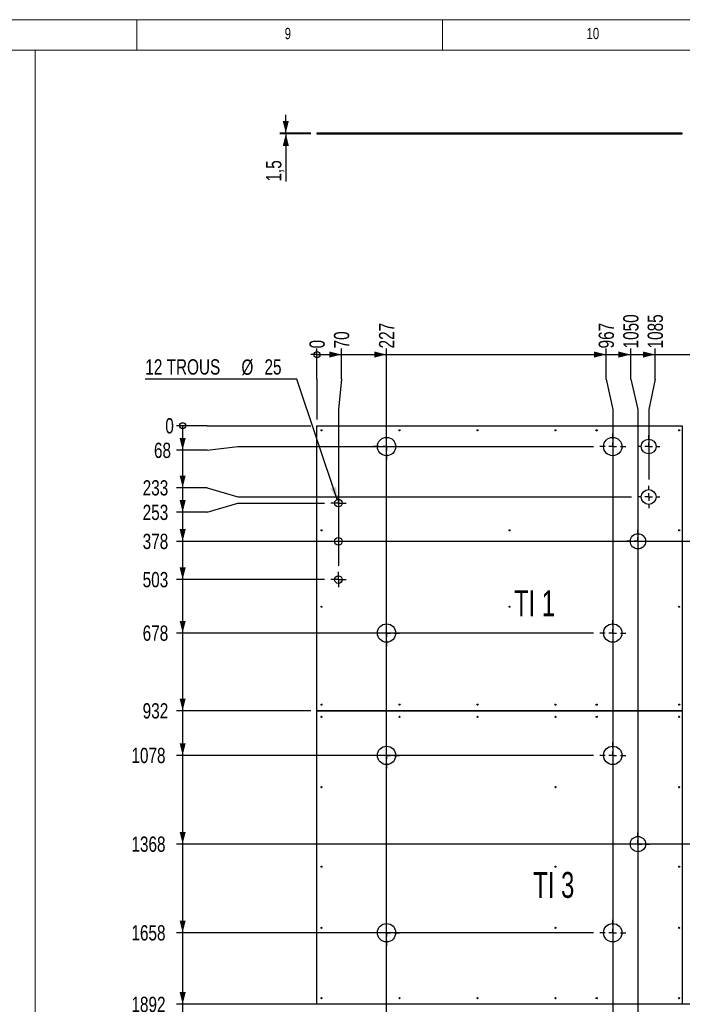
# Model space of a CAD drawing. Header units: millimetres. Extents: x 5 to 589, y 5 to 415.
# Tile 11 of 12: x 378 to 486, y 254 to 415. Entities that reach past the tile are written whole.
import ezdxf

# ---------------------------------------------------------------- set-up
doc = ezdxf.new("R2010")
doc.units = ezdxf.units.MM
doc.linetypes.add('CENTERX2', pattern=[20.32, 12.7, -2.54, 2.54, -2.54])
for name, color, linetype in [('COTES', 1, 'Continuous'), ('gravures', 9, 'Continuous'), ('NOTES', 6, 'Continuous'), ('TRAIT-MIXTES', 3, 'CENTERX2')]:
    doc.layers.add(name, color=color, linetype=linetype)
doc.layers.add('TRAIT-FORT', color=4, linetype='Continuous', lineweight=25)
doc.styles.add('SLDTEXTSTYLE0', font='TXT', dxfattribs={"width": 0.75})
doc.styles.add('SLDTEXTSTYLE1', font='TXT', dxfattribs={"width": 0.6875})
doc.dimstyles.new('SLDDIMSTYLE0', dxfattribs={"dimtxt": 2.5, "dimasz": 0.333333, "dimexe": 0, "dimexo": 0.0625, "dimtad": 0, "dimtih": 1, "dimtoh": 1, "dimdec": 0, "dimlfac": 20, "dimrnd": 1e-09, "dimdsep": 46, "dimtxsty": 'SLDTEXTSTYLE0', "dimblk1": 'ORIGIN', "dimblk2": 'ORIGIN', "dimsah": 1, "dimcen": 0.09, "dimadec": 0, "dimazin": 2, "dimtfac": 1, "dimtdec": 0, "dimtofl": 0, "dimtmove": 0, "dimatfit": 3, "dimldrblk": 'ORIGIN', "dimfxl": 1, "dimfrac": 2, "dimtolj": 1, "dimtzin": 12, "dimarcsym": 0})
doc.dimstyles.new('SLDDIMSTYLE1', dxfattribs={"dimtxt": 2.5, "dimasz": 2, "dimexe": 0, "dimexo": 0.0625, "dimtad": 0, "dimtih": 1, "dimtoh": 1, "dimdec": 0, "dimlfac": 20, "dimrnd": 1e-09, "dimzin": 12, "dimdsep": 46, "dimtxsty": 'SLDTEXTSTYLE0', "dimsah": 1, "dimcen": 0.09, "dimadec": 0, "dimazin": 3, "dimtfac": 1, "dimtdec": 0, "dimtofl": 0, "dimtmove": 0, "dimatfit": 3, "dimfxl": 1, "dimfrac": 2, "dimtolj": 1, "dimtzin": 12, "dimarcsym": 0})
doc.dimstyles.new('SLDDIMSTYLE2', dxfattribs={"dimtxt": 2.5, "dimasz": 2, "dimexe": 0, "dimexo": 0.0625, "dimtad": 0, "dimtih": 1, "dimtoh": 1, "dimdec": 0, "dimlfac": 20, "dimrnd": 1e-09, "dimzin": 12, "dimdsep": 46, "dimtxsty": 'SLDTEXTSTYLE0', "dimsah": 1, "dimcen": 0, "dimadec": 0, "dimazin": 3, "dimtfac": 1, "dimtdec": 0, "dimtofl": 0, "dimtmove": 0, "dimatfit": 3, "dimfxl": 1, "dimfrac": 2, "dimtolj": 1, "dimtzin": 12, "dimarcsym": 0})
doc.dimstyles.new('SLDDIMSTYLE3', dxfattribs={"dimtxt": 2.5, "dimasz": 2, "dimexe": 0, "dimexo": 0.0625, "dimtad": 1, "dimdec": 1, "dimlfac": 20, "dimrnd": 1e-09, "dimzin": 12, "dimdsep": 46, "dimtxsty": 'SLDTEXTSTYLE0', "dimsah": 1, "dimcen": 0.09, "dimadec": 0, "dimazin": 3, "dimtfac": 1, "dimtdec": 1, "dimtmove": 0, "dimatfit": 0, "dimfxl": 1, "dimfrac": 2, "dimtolj": 1, "dimtzin": 12, "dimarcsym": 0})

# ---------------------------------------------------------------- blocks, each defined once
blk = doc.blocks.new('_Origin')
at = {"color": 0, "linetype": 'ByBlock', "lineweight": -2}
blk.add_line((0, 0), (-1, 0), dxfattribs=at)
blk.add_circle((0, 0), 0.5, dxfattribs=at)
blk = doc.blocks.new('_D')
at = {"layer": 'COTES', "color": 1, "transparency": 16777216}
for p, q in [((426.45, 356.25), (426.45, 361.25)), ((426.45, 356.25), (426.45, 351.25)), ((426.45, 351.25), (426.45, 349.61))]:
    blk.add_line(p, q, dxfattribs=at)
blk.add_blockref('_Origin', (426.45, 360.25), dxfattribs=at)
at = {"layer": 'COTES', "color": 1, "transparency": 16777216, "insert": (425.21, 361.25), "char_height": 2.5, "attachment_point": 1, "rotation": 90, "style": 'SLDTEXTSTYLE0'}
blk.add_mtext('0', dxfattribs=at)
blk = doc.blocks.new('_D_1')
at = {"layer": 'COTES', "color": 1, "transparency": 16777216}
for p, q in [((430.46, 356.25), (430.46, 361.25)), ((426.45, 360.25), (430.46, 360.25)), ((430.46, 356.25), (429.95, 351.25)), ((429.95, 351.25), (429.95, 325.71))]:
    blk.add_line(p, q, dxfattribs=at)
blk.add_solid([(430.46, 360.25), (428.46, 360.75), (428.46, 359.75)], dxfattribs=at)
at = {"layer": 'COTES', "color": 1, "transparency": 16777216, "insert": (429.22, 361.25), "char_height": 2.5, "attachment_point": 1, "rotation": 90, "style": 'SLDTEXTSTYLE0'}
blk.add_mtext('70', dxfattribs=at)
blk = doc.blocks.new('_D_2')
at = {"layer": 'COTES', "color": 1, "transparency": 16777216}
for p, q in [((437.83, 219.84), (437.83, 361.25)), ((430.46, 360.25), (437.83, 360.25))]:
    blk.add_line(p, q, dxfattribs=at)
blk.add_solid([(437.83, 360.25), (435.83, 360.75), (435.83, 359.75)], dxfattribs=at)
at = {"layer": 'COTES', "color": 1, "transparency": 16777216, "insert": (436.59, 361.25), "char_height": 2.5, "attachment_point": 1, "rotation": 90, "style": 'SLDTEXTSTYLE0'}
blk.add_mtext('227', dxfattribs=at)
blk = doc.blocks.new('_D_3')
at = {"layer": 'COTES', "color": 1, "transparency": 16777216}
for p, q in [((473.76, 356.25), (473.76, 361.25)), ((437.83, 360.25), (473.76, 360.25)), ((473.76, 356.25), (474.83, 351.25)), ((474.83, 351.25), (474.83, 219.84))]:
    blk.add_line(p, q, dxfattribs=at)
blk.add_solid([(473.76, 360.25), (471.76, 360.75), (471.76, 359.75)], dxfattribs=at)
at = {"layer": 'COTES', "color": 1, "transparency": 16777216, "insert": (472.52, 361.25), "char_height": 2.5, "attachment_point": 1, "rotation": 90, "style": 'SLDTEXTSTYLE0'}
blk.add_mtext('967', dxfattribs=at)
blk = doc.blocks.new('_D_4')
at = {"layer": 'COTES', "color": 1, "transparency": 16777216}
for p, q in [((477.76, 356.25), (477.76, 361.25)), ((473.76, 360.25), (477.76, 360.25)), ((477.76, 356.25), (478.95, 351.25)), ((478.95, 351.25), (478.95, 226.59))]:
    blk.add_line(p, q, dxfattribs=at)
blk.add_solid([(477.76, 360.25), (475.76, 360.75), (475.76, 359.75)], dxfattribs=at)
at = {"layer": 'COTES', "color": 1, "transparency": 16777216, "insert": (476.53, 361.25), "char_height": 2.5, "attachment_point": 1, "rotation": 90, "style": 'SLDTEXTSTYLE0'}
blk.add_mtext('1050', dxfattribs=at)
blk = doc.blocks.new('_D_5')
at = {"layer": 'COTES', "color": 1, "transparency": 16777216}
for p, q in [((481.77, 356.25), (481.77, 361.25)), ((477.76, 360.25), (481.77, 360.25)), ((481.77, 356.25), (480.7, 351.25)), ((480.7, 351.25), (480.7, 339.8))]:
    blk.add_line(p, q, dxfattribs=at)
blk.add_solid([(481.77, 360.25), (479.77, 360.75), (479.77, 359.75)], dxfattribs=at)
at = {"layer": 'COTES', "color": 1, "transparency": 16777216, "insert": (480.53, 361.25), "char_height": 2.5, "attachment_point": 1, "rotation": 90, "style": 'SLDTEXTSTYLE0'}
blk.add_mtext('1085', dxfattribs=at)
blk = doc.blocks.new('_D_6')
at = {"layer": 'COTES', "color": 1, "transparency": 16777216}
for p, q in [((509.32, 356.25), (509.32, 361.25)), ((481.77, 360.25), (509.32, 360.25)), ((509.32, 356.25), (507.95, 351.25)), ((507.95, 351.25), (507.95, 283.09))]:
    blk.add_line(p, q, dxfattribs=at)
blk.add_solid([(509.32, 360.25), (507.32, 360.75), (507.32, 359.75)], dxfattribs=at)
at = {"layer": 'COTES', "color": 1, "transparency": 16777216, "insert": (508.08, 361.25), "char_height": 2.5, "attachment_point": 1, "rotation": 90, "style": 'SLDTEXTSTYLE0'}
blk.add_mtext('1630', dxfattribs=at)
blk = doc.blocks.new('_D_7')
at = {"layer": 'COTES', "color": 1, "transparency": 16777216}
for p, q in [((513.33, 356.25), (513.33, 361.25)), ((509.32, 360.25), (513.33, 360.25)), ((513.33, 356.25), (512.45, 351.25)), ((512.45, 351.25), (512.45, 309.55))]:
    blk.add_line(p, q, dxfattribs=at)
blk.add_solid([(513.33, 360.25), (511.33, 360.75), (511.33, 359.75)], dxfattribs=at)
at = {"layer": 'COTES', "color": 1, "transparency": 16777216, "insert": (512.09, 361.25), "char_height": 2.5, "attachment_point": 1, "rotation": 90, "style": 'SLDTEXTSTYLE0'}
blk.add_mtext('1720', dxfattribs=at)
blk = doc.blocks.new('_D_8')
at = {"layer": 'COTES', "color": 1, "transparency": 16777216}
for p, q in [((517.34, 356.25), (517.34, 361.25)), ((513.33, 360.25), (517.34, 360.25)), ((517.34, 356.25), (514.7, 351.25)), ((514.7, 351.25), (514.7, 302.69))]:
    blk.add_line(p, q, dxfattribs=at)
blk.add_solid([(517.34, 360.25), (515.34, 360.75), (515.34, 359.75)], dxfattribs=at)
at = {"layer": 'COTES', "color": 1, "transparency": 16777216, "insert": (516.1, 361.25), "char_height": 2.5, "attachment_point": 1, "rotation": 90, "style": 'SLDTEXTSTYLE0'}
blk.add_mtext('1765', dxfattribs=at)
blk = doc.blocks.new('_D_9')
at = {"layer": 'COTES', "color": 1, "transparency": 16777216}
for p, q in [((528.07, 356.25), (528.07, 361.25)), ((517.34, 360.25), (528.07, 360.25)), ((528.07, 356.25), (529.2, 351.25)), ((529.2, 351.25), (529.2, 302.69))]:
    blk.add_line(p, q, dxfattribs=at)
blk.add_solid([(528.07, 360.25), (526.07, 360.75), (526.07, 359.75)], dxfattribs=at)
at = {"layer": 'COTES', "color": 1, "transparency": 16777216, "insert": (526.83, 361.25), "char_height": 2.5, "attachment_point": 1, "rotation": 90, "style": 'SLDTEXTSTYLE0'}
blk.add_mtext('2055', dxfattribs=at)
blk = doc.blocks.new('_D_10')
at = {"layer": 'COTES', "color": 1, "transparency": 16777216}
for p, q in [((532.08, 356.25), (532.08, 361.25)), ((528.07, 360.25), (532.08, 360.25)), ((532.08, 356.25), (530.95, 351.25)), ((530.95, 351.25), (530.95, 309.55))]:
    blk.add_line(p, q, dxfattribs=at)
blk.add_solid([(532.08, 360.25), (530.08, 360.75), (530.08, 359.75)], dxfattribs=at)
at = {"layer": 'COTES', "color": 1, "transparency": 16777216, "insert": (530.84, 361.25), "char_height": 2.5, "attachment_point": 1, "rotation": 90, "style": 'SLDTEXTSTYLE0'}
blk.add_mtext('2090', dxfattribs=at)
blk = doc.blocks.new('_D_11')
at = {"layer": 'COTES', "color": 1, "transparency": 16777216}
for p, q in [((539.45, 226.46), (539.45, 361.25)), ((532.08, 360.25), (539.45, 360.25))]:
    blk.add_line(p, q, dxfattribs=at)
blk.add_solid([(539.45, 360.25), (537.45, 360.75), (537.45, 359.75)], dxfattribs=at)
at = {"layer": 'COTES', "color": 1, "transparency": 16777216, "insert": (538.21, 361.25), "char_height": 2.5, "attachment_point": 1, "rotation": 90, "style": 'SLDTEXTSTYLE0'}
blk.add_mtext('2260', dxfattribs=at)
blk = doc.blocks.new('_D_12')
at = {"layer": 'COTES', "color": 1, "transparency": 16777216}
for p, q in [((553.1, 349.61), (553.1, 361.25)), ((539.45, 360.25), (553.1, 360.25))]:
    blk.add_line(p, q, dxfattribs=at)
blk.add_solid([(553.1, 360.25), (551.1, 360.75), (551.1, 359.75)], dxfattribs=at)
at = {"layer": 'COTES', "color": 1, "transparency": 16777216, "insert": (551.86, 361.25), "char_height": 2.5, "attachment_point": 1, "rotation": 90, "style": 'SLDTEXTSTYLE0'}
blk.add_mtext('2533', dxfattribs=at)
blk = doc.blocks.new('_D_13')
at = {"layer": 'COTES', "color": 1, "transparency": 16777216}
for p, q in [((563.35, 225.11), (563.35, 361.25)), ((553.1, 360.25), (563.35, 360.25))]:
    blk.add_line(p, q, dxfattribs=at)
blk.add_solid([(563.35, 360.25), (561.35, 360.75), (561.35, 359.75)], dxfattribs=at)
at = {"layer": 'COTES', "color": 1, "transparency": 16777216, "insert": (562.11, 361.25), "char_height": 2.5, "attachment_point": 1, "rotation": 90, "style": 'SLDTEXTSTYLE0'}
blk.add_mtext('2738', dxfattribs=at)
blk = doc.blocks.new('_D_20')
at = {"layer": 'COTES', "color": 1, "transparency": 16777216}
for p, q in [((514.7, 253.09), (514.7, 141.08)), ((507.95, 142.08), (514.7, 142.08))]:
    blk.add_line(p, q, dxfattribs=at)
blk.add_solid([(514.7, 142.08), (512.7, 142.58), (512.7, 141.58)], dxfattribs=at)
at = {"layer": 'COTES', "color": 1, "transparency": 16777216, "insert": (513.46, 133.69), "char_height": 2.5, "attachment_point": 1, "rotation": 90, "style": 'SLDTEXTSTYLE0'}
blk.add_mtext('1765', dxfattribs=at)
blk = doc.blocks.new('_D_21')
at = {"layer": 'COTES', "color": 1, "transparency": 16777216}
for p, q in [((529.2, 151.08), (529.2, 253.09)), ((528, 146.08), (529.2, 151.08)), ((528, 146.08), (528, 141.08)), ((514.7, 142.08), (528, 142.08))]:
    blk.add_line(p, q, dxfattribs=at)
blk.add_solid([(528, 142.08), (526, 142.58), (526, 141.58)], dxfattribs=at)
at = {"layer": 'COTES', "color": 1, "transparency": 16777216, "insert": (526.76, 133.69), "char_height": 2.5, "attachment_point": 1, "rotation": 90, "style": 'SLDTEXTSTYLE0'}
blk.add_mtext('2055', dxfattribs=at)
blk = doc.blocks.new('_D_24')
at = {"layer": 'COTES', "color": 1, "transparency": 16777216}
for p, q in [((408.48, 348.61), (403.48, 348.61)), ((408.48, 348.61), (413.48, 348.61)), ((413.48, 348.61), (425.45, 348.61))]:
    blk.add_line(p, q, dxfattribs=at)
blk.add_blockref('_Origin', (404.48, 348.61), dxfattribs=at)
at = {"layer": 'COTES', "color": 1, "transparency": 16777216, "insert": (401.64, 349.85), "char_height": 2.5, "attachment_point": 1, "style": 'SLDTEXTSTYLE0'}
blk.add_mtext('0', dxfattribs=at)
blk = doc.blocks.new('_D_25')
at = {"layer": 'COTES', "color": 1, "transparency": 16777216}
for p, q in [((404.48, 348.61), (404.48, 344.61)), ((408.48, 344.61), (403.48, 344.61)), ((408.48, 344.61), (413.48, 345.21)), ((413.48, 345.21), (471.7, 345.21))]:
    blk.add_line(p, q, dxfattribs=at)
blk.add_solid([(404.48, 344.61), (404.98, 346.61), (403.98, 346.61)], dxfattribs=at)
at = {"layer": 'COTES', "color": 1, "transparency": 16777216, "insert": (399.79, 345.84), "char_height": 2.5, "attachment_point": 1, "style": 'SLDTEXTSTYLE0'}
blk.add_mtext('68', dxfattribs=at)
blk = doc.blocks.new('_D_26')
at = {"layer": 'COTES', "color": 1, "transparency": 16777216}
for p, q in [((404.48, 344.61), (404.48, 338.47)), ((408.48, 338.47), (403.48, 338.47)), ((408.48, 338.47), (413.48, 336.96)), ((413.48, 336.96), (477.87, 336.96))]:
    blk.add_line(p, q, dxfattribs=at)
blk.add_solid([(404.48, 338.47), (404.98, 340.47), (403.98, 340.47)], dxfattribs=at)
at = {"layer": 'COTES', "color": 1, "transparency": 16777216, "insert": (397.94, 339.71), "char_height": 2.5, "attachment_point": 1, "style": 'SLDTEXTSTYLE0'}
blk.add_mtext('233', dxfattribs=at)
blk = doc.blocks.new('_D_27')
at = {"layer": 'COTES', "color": 1, "transparency": 16777216}
for p, q in [((404.48, 338.47), (404.48, 334.46)), ((408.48, 334.46), (413.48, 335.96)), ((413.48, 335.96), (427.7, 335.96)), ((408.48, 334.46), (403.48, 334.46))]:
    blk.add_line(p, q, dxfattribs=at)
blk.add_solid([(404.48, 334.46), (404.98, 336.46), (403.98, 336.46)], dxfattribs=at)
at = {"layer": 'COTES', "color": 1, "transparency": 16777216, "insert": (397.94, 335.7), "char_height": 2.5, "attachment_point": 1, "style": 'SLDTEXTSTYLE0'}
blk.add_mtext('253', dxfattribs=at)
blk = doc.blocks.new('_D_28')
at = {"layer": 'COTES', "color": 1, "transparency": 16777216}
for p, q in [((404.48, 334.46), (404.48, 329.71)), ((505.08, 329.71), (403.48, 329.71))]:
    blk.add_line(p, q, dxfattribs=at)
blk.add_solid([(404.48, 329.71), (404.98, 331.71), (403.98, 331.71)], dxfattribs=at)
at = {"layer": 'COTES', "color": 1, "transparency": 16777216, "insert": (397.94, 330.95), "char_height": 2.5, "attachment_point": 1, "style": 'SLDTEXTSTYLE0'}
blk.add_mtext('378', dxfattribs=at)
blk = doc.blocks.new('_D_29')
at = {"layer": 'COTES', "color": 1, "transparency": 16777216}
for p, q in [((404.48, 329.71), (404.48, 323.46)), ((427.7, 323.46), (403.48, 323.46))]:
    blk.add_line(p, q, dxfattribs=at)
blk.add_solid([(404.48, 323.46), (404.98, 325.46), (403.98, 325.46)], dxfattribs=at)
at = {"layer": 'COTES', "color": 1, "transparency": 16777216, "insert": (397.94, 324.7), "char_height": 2.5, "attachment_point": 1, "style": 'SLDTEXTSTYLE0'}
blk.add_mtext('503', dxfattribs=at)
blk = doc.blocks.new('_D_30')
at = {"layer": 'COTES', "color": 1, "transparency": 16777216}
for p, q in [((404.48, 323.46), (404.48, 314.71)), ((471.7, 314.71), (403.48, 314.71))]:
    blk.add_line(p, q, dxfattribs=at)
blk.add_solid([(404.48, 314.71), (404.98, 316.71), (403.98, 316.71)], dxfattribs=at)
at = {"layer": 'COTES', "color": 1, "transparency": 16777216, "insert": (397.94, 315.95), "char_height": 2.5, "attachment_point": 1, "style": 'SLDTEXTSTYLE0'}
blk.add_mtext('678', dxfattribs=at)
blk = doc.blocks.new('_D_31')
at = {"layer": 'COTES', "color": 1, "transparency": 16777216}
for p, q in [((404.48, 314.71), (404.48, 302.01)), ((425.45, 302.01), (403.48, 302.01))]:
    blk.add_line(p, q, dxfattribs=at)
blk.add_solid([(404.48, 302.01), (404.98, 304.01), (403.98, 304.01)], dxfattribs=at)
at = {"layer": 'COTES', "color": 1, "transparency": 16777216, "insert": (397.94, 303.25), "char_height": 2.5, "attachment_point": 1, "style": 'SLDTEXTSTYLE0'}
blk.add_mtext('932', dxfattribs=at)
blk = doc.blocks.new('_D_32')
at = {"layer": 'COTES', "color": 1, "transparency": 16777216}
for p, q in [((404.48, 302.01), (404.48, 294.71)), ((471.7, 294.71), (403.48, 294.71))]:
    blk.add_line(p, q, dxfattribs=at)
blk.add_solid([(404.48, 294.71), (404.98, 296.71), (403.98, 296.71)], dxfattribs=at)
at = {"layer": 'COTES', "color": 1, "transparency": 16777216, "insert": (396.1, 295.95), "char_height": 2.5, "attachment_point": 1, "style": 'SLDTEXTSTYLE0'}
blk.add_mtext('1078', dxfattribs=at)
blk = doc.blocks.new('_D_33')
at = {"layer": 'COTES', "color": 1, "transparency": 16777216}
for p, q in [((404.48, 294.71), (404.48, 280.21)), ((505.08, 280.21), (403.48, 280.21))]:
    blk.add_line(p, q, dxfattribs=at)
blk.add_solid([(404.48, 280.21), (404.98, 282.21), (403.98, 282.21)], dxfattribs=at)
at = {"layer": 'COTES', "color": 1, "transparency": 16777216, "insert": (396.1, 281.45), "char_height": 2.5, "attachment_point": 1, "style": 'SLDTEXTSTYLE0'}
blk.add_mtext('1368', dxfattribs=at)
blk = doc.blocks.new('_D_34')
at = {"layer": 'COTES', "color": 1, "transparency": 16777216}
for p, q in [((404.48, 280.21), (404.48, 265.71)), ((471.7, 265.71), (403.48, 265.71))]:
    blk.add_line(p, q, dxfattribs=at)
blk.add_solid([(404.48, 265.71), (404.98, 267.71), (403.98, 267.71)], dxfattribs=at)
at = {"layer": 'COTES', "color": 1, "transparency": 16777216, "insert": (396.1, 266.95), "char_height": 2.5, "attachment_point": 1, "style": 'SLDTEXTSTYLE0'}
blk.add_mtext('1658', dxfattribs=at)
blk = doc.blocks.new('_D_35')
at = {"layer": 'COTES', "color": 1, "transparency": 16777216}
for p, q in [((404.48, 265.71), (404.48, 254.01)), ((552.1, 254.01), (403.48, 254.01))]:
    blk.add_line(p, q, dxfattribs=at)
blk.add_solid([(404.48, 254.01), (404.98, 256.01), (403.98, 256.01)], dxfattribs=at)
at = {"layer": 'COTES', "color": 1, "transparency": 16777216, "insert": (396.1, 255.25), "char_height": 2.5, "attachment_point": 1, "style": 'SLDTEXTSTYLE0'}
blk.add_mtext('1892', dxfattribs=at)
blk = doc.blocks.new('_D_36')
at = {"layer": 'COTES', "color": 1, "transparency": 16777216}
for p, q in [((404.48, 254.01), (404.48, 245.71)), ((471.7, 245.71), (403.48, 245.71))]:
    blk.add_line(p, q, dxfattribs=at)
blk.add_solid([(404.48, 245.71), (404.98, 247.71), (403.98, 247.71)], dxfattribs=at)
at = {"layer": 'COTES', "color": 1, "transparency": 16777216, "insert": (396.1, 246.95), "char_height": 2.5, "attachment_point": 1, "style": 'SLDTEXTSTYLE0'}
blk.add_mtext('2058', dxfattribs=at)
blk = doc.blocks.new('_D_37')
at = {"layer": 'COTES', "color": 1, "transparency": 16777216}
for p, q in [((404.48, 245.71), (404.48, 237.71)), ((427.7, 237.71), (403.48, 237.71))]:
    blk.add_line(p, q, dxfattribs=at)
blk.add_solid([(404.48, 237.71), (404.98, 239.71), (403.98, 239.71)], dxfattribs=at)
at = {"layer": 'COTES', "color": 1, "transparency": 16777216, "insert": (396.1, 238.95), "char_height": 2.5, "attachment_point": 1, "style": 'SLDTEXTSTYLE0'}
blk.add_mtext('2218', dxfattribs=at)
blk = doc.blocks.new('_D_38')
at = {"layer": 'COTES', "color": 1, "transparency": 16777216}
for p, q in [((404.48, 237.71), (404.48, 231.46)), ((427.7, 231.46), (403.48, 231.46))]:
    blk.add_line(p, q, dxfattribs=at)
blk.add_solid([(404.48, 231.46), (404.98, 233.46), (403.98, 233.46)], dxfattribs=at)
at = {"layer": 'COTES', "color": 1, "transparency": 16777216, "insert": (396.1, 232.7), "char_height": 2.5, "attachment_point": 1, "style": 'SLDTEXTSTYLE0'}
blk.add_mtext('2343', dxfattribs=at)
blk = doc.blocks.new('_D_39')
at = {"layer": 'COTES', "color": 1, "transparency": 16777216}
for p, q in [((404.48, 231.46), (404.48, 226.72)), ((408.48, 226.72), (403.48, 226.72)), ((408.48, 226.72), (413.48, 225.21)), ((413.48, 225.21), (427.7, 225.21))]:
    blk.add_line(p, q, dxfattribs=at)
blk.add_solid([(404.48, 226.72), (404.98, 228.72), (403.98, 228.72)], dxfattribs=at)
at = {"layer": 'COTES', "color": 1, "transparency": 16777216, "insert": (396.1, 227.96), "char_height": 2.5, "attachment_point": 1, "style": 'SLDTEXTSTYLE0'}
blk.add_mtext('2468', dxfattribs=at)
blk = doc.blocks.new('_D_40')
at = {"layer": 'COTES', "color": 1, "transparency": 16777216}
for p, q in [((404.48, 226.72), (404.48, 222.71)), ((408.48, 222.71), (413.48, 224.21)), ((413.48, 224.21), (476.58, 224.21)), ((408.48, 222.71), (403.48, 222.71))]:
    blk.add_line(p, q, dxfattribs=at)
blk.add_solid([(404.48, 222.71), (404.98, 224.71), (403.98, 224.71)], dxfattribs=at)
at = {"layer": 'COTES', "color": 1, "transparency": 16777216, "insert": (396.1, 223.95), "char_height": 2.5, "attachment_point": 1, "style": 'SLDTEXTSTYLE0'}
blk.add_mtext('2488', dxfattribs=at)
blk = doc.blocks.new('_D_41')
at = {"layer": 'COTES', "color": 1, "transparency": 16777216}
for p, q in [((404.48, 222.71), (404.48, 216.71)), ((471.7, 216.71), (403.48, 216.71))]:
    blk.add_line(p, q, dxfattribs=at)
blk.add_solid([(404.48, 216.71), (404.98, 218.71), (403.98, 218.71)], dxfattribs=at)
at = {"layer": 'COTES', "color": 1, "transparency": 16777216, "insert": (396.1, 217.95), "char_height": 2.5, "attachment_point": 1, "style": 'SLDTEXTSTYLE0'}
blk.add_mtext('2638', dxfattribs=at)
blk = doc.blocks.new('_D_42')
at = {"layer": 'COTES', "color": 1, "transparency": 16777216}
for p, q in [((404.48, 216.71), (404.48, 209.99)), ((408.48, 209.99), (403.48, 209.99)), ((408.48, 209.99), (413.48, 209.96)), ((413.48, 209.96), (474.95, 209.96))]:
    blk.add_line(p, q, dxfattribs=at)
blk.add_solid([(404.48, 209.99), (404.98, 211.99), (403.98, 211.99)], dxfattribs=at)
at = {"layer": 'COTES', "color": 1, "transparency": 16777216, "insert": (396.1, 211.23), "char_height": 2.5, "attachment_point": 1, "style": 'SLDTEXTSTYLE0'}
blk.add_mtext('2773', dxfattribs=at)
blk = doc.blocks.new('_D_43')
at = {"layer": 'COTES', "color": 1, "transparency": 16777216}
for p, q in [((404.48, 209.99), (404.48, 205.98)), ((408.48, 205.98), (403.48, 205.98)), ((408.48, 205.98), (413.48, 206.01)), ((413.48, 206.01), (425.45, 206.01))]:
    blk.add_line(p, q, dxfattribs=at)
blk.add_solid([(404.48, 205.98), (404.98, 207.98), (403.98, 207.98)], dxfattribs=at)
at = {"layer": 'COTES', "color": 1, "transparency": 16777216, "insert": (396.1, 207.22), "char_height": 2.5, "attachment_point": 1, "style": 'SLDTEXTSTYLE0'}
blk.add_mtext('2852', dxfattribs=at)
blk = doc.blocks.new('_D_44')
at = {"layer": 'COTES', "color": 1, "transparency": 16777216}
for p, q in [((404.48, 205.98), (404.48, 175.21)), ((474.95, 175.21), (403.48, 175.21))]:
    blk.add_line(p, q, dxfattribs=at)
blk.add_solid([(404.48, 175.21), (404.98, 177.21), (403.98, 177.21)], dxfattribs=at)
at = {"layer": 'COTES', "color": 1, "transparency": 16777216, "insert": (396.1, 176.45), "char_height": 2.5, "attachment_point": 1, "style": 'SLDTEXTSTYLE0'}
blk.add_mtext('3468', dxfattribs=at)
blk = doc.blocks.new('_D_45')
at = {"layer": 'COTES', "color": 1, "transparency": 16777216}
for p, q in [((404.48, 175.21), (404.48, 165.11)), ((425.45, 165.11), (403.48, 165.11))]:
    blk.add_line(p, q, dxfattribs=at)
blk.add_solid([(404.48, 165.11), (404.98, 167.11), (403.98, 167.11)], dxfattribs=at)
at = {"layer": 'COTES', "color": 1, "transparency": 16777216, "insert": (396.1, 166.35), "char_height": 2.5, "attachment_point": 1, "style": 'SLDTEXTSTYLE0'}
blk.add_mtext('3670', dxfattribs=at)
blk = doc.blocks.new('_D_62')
at = {"layer": 'COTES', "color": 1, "transparency": 16777216}
for p, q in [((423.15, 356.22), (398.37, 356.22)), ((429.75, 336.56), (423.15, 356.22))]:
    blk.add_line(p, q, dxfattribs=at)
blk.add_solid([(429.75, 336.56), (429.59, 338.61), (428.64, 338.29)], dxfattribs=at)
at = {"layer": 'COTES', "color": 1, "transparency": 16777216, "char_height": 2.5, "attachment_point": 1, "style": 'SLDTEXTSTYLE0'}
for s, insert in [('12 TROUS', (398.37, 359.48)), ('%%c', (414.09, 359.44)), ('25', (417.86, 359.48))]:
    blk.add_mtext(s, dxfattribs=dict(at, insert=insert))
blk = doc.blocks.new('SW_CENTERMARKSYMBOL_13')
at = {"layer": 'TRAIT-MIXTES', "color": 0}
for p, q in [((0, 1.25), (0, 2.125)), ((-1.25, 0), (-2.125, 0)), ((0, 0), (-0.625, 0)), ((0, 0), (0, 0.625)), ((0, 0), (0, -0.625)), ((0, 0), (0.625, 0)), ((1.25, 0), (2.125, 0)), ((0, -1.25), (0, -2.125))]:
    blk.add_line(p, q, dxfattribs=at)
blk = doc.blocks.new('SW_CENTERMARKSYMBOL_14')
at = {"layer": 'TRAIT-MIXTES', "color": 0}
for p, q in [((0, 1.25), (0, 2.125)), ((-1.25, 0), (-2.125, 0)), ((0, 0), (-0.625, 0)), ((0, 0), (0, 0.625)), ((0, 0), (0, -0.625)), ((0, 0), (0.625, 0)), ((1.25, 0), (2.125, 0)), ((0, -1.25), (0, -2.125))]:
    blk.add_line(p, q, dxfattribs=at)
blk = doc.blocks.new('SW_CENTERMARKSYMBOL_15')
at = {"layer": 'TRAIT-MIXTES', "color": 0}
for p, q in [((0, 1.25), (0, 2.125)), ((-1.25, 0), (-2.125, 0)), ((0, 0), (-0.625, 0)), ((0, 0), (0, 0.625)), ((0, 0), (0, -0.625)), ((0, 0), (0.625, 0)), ((1.25, 0), (2.125, 0)), ((0, -1.25), (0, -2.125))]:
    blk.add_line(p, q, dxfattribs=at)
blk = doc.blocks.new('SW_CENTERMARKSYMBOL_16')
at = {"layer": 'TRAIT-MIXTES', "color": 0}
for p, q in [((0, 1.25), (0, 2.125)), ((-1.25, 0), (-2.125, 0)), ((0, 0), (-0.625, 0)), ((0, 0), (0, 0.625)), ((0, 0), (0, -0.625)), ((0, 0), (0.625, 0)), ((1.25, 0), (2.125, 0)), ((0, -1.25), (0, -2.125))]:
    blk.add_line(p, q, dxfattribs=at)
blk = doc.blocks.new('SW_CENTERMARKSYMBOL_17')
at = {"layer": 'TRAIT-MIXTES', "color": 0}
for p, q in [((0, 1.25), (0, 2.125)), ((-1.25, 0), (-2.125, 0)), ((0, 0), (-0.625, 0)), ((0, 0), (0, 0.625)), ((0, 0), (0, -0.625)), ((0, 0), (0.625, 0)), ((1.25, 0), (2.125, 0)), ((0, -1.25), (0, -2.125))]:
    blk.add_line(p, q, dxfattribs=at)
blk = doc.blocks.new('SW_CENTERMARKSYMBOL_18')
at = {"layer": 'TRAIT-MIXTES', "color": 0}
for p, q in [((0, 1.25), (0, 1.83)), ((-1.25, 0), (-1.83, 0)), ((0, 0), (-0.62, 0)), ((0, 0), (0, 0.62)), ((0, 0), (0, -0.62)), ((0, 0), (0.62, 0)), ((1.25, 0), (1.83, 0)), ((0, -1.25), (0, -1.83))]:
    blk.add_line(p, q, dxfattribs=at)
blk = doc.blocks.new('SW_CENTERMARKSYMBOL_19')
at = {"layer": 'TRAIT-MIXTES', "color": 0}
for p, q in [((0, 1.25), (0, 1.83)), ((-1.25, 0), (-1.83, 0)), ((0, 0), (-0.62, 0)), ((0, 0), (0, 0.62)), ((0, 0), (0, -0.62)), ((0, 0), (0.62, 0)), ((1.25, 0), (1.83, 0)), ((0, -1.25), (0, -1.83))]:
    blk.add_line(p, q, dxfattribs=at)
blk = doc.blocks.new('SW_CENTERMARKSYMBOL_20')
at = {"layer": 'TRAIT-MIXTES', "color": 0}
for p, q in [((0, 1.25), (0, 1.87)), ((-1.25, 0), (-1.87, 0)), ((0, 0), (-0.62, 0)), ((0, 0), (0, 0.62)), ((0, 0), (0, -0.62)), ((0, 0), (0.62, 0)), ((1.25, 0), (1.87, 0)), ((0, -1.25), (0, -1.87))]:
    blk.add_line(p, q, dxfattribs=at)
blk = doc.blocks.new('SW_CENTERMARKSYMBOL_21')
at = {"layer": 'TRAIT-MIXTES', "color": 0}
for p, q in [((0, 1.25), (0, 2.125)), ((-1.25, 0), (-2.125, 0)), ((0, 0), (-0.625, 0)), ((0, 0), (0, 0.625)), ((0, 0), (0, -0.625)), ((0, 0), (0.625, 0)), ((1.25, 0), (2.125, 0)), ((0, -1.25), (0, -2.125))]:
    blk.add_line(p, q, dxfattribs=at)
blk = doc.blocks.new('SW_CENTERMARKSYMBOL_31')
at = {"layer": 'TRAIT-MIXTES', "color": 0}
for p, q in [((0, 1.25), (0, 2.125)), ((-1.25, 0), (-2.125, 0)), ((0, 0), (-0.625, 0)), ((0, 0), (0, 0.625)), ((0, 0), (0, -0.625)), ((0, 0), (0.625, 0)), ((1.25, 0), (2.125, 0)), ((0, -1.25), (0, -2.125))]:
    blk.add_line(p, q, dxfattribs=at)
blk = doc.blocks.new('SW_CENTERMARKSYMBOL_32')
at = {"layer": 'TRAIT-MIXTES', "color": 0}
for p, q in [((0, 1.25), (0, 1.87)), ((-1.25, 0), (-1.87, 0)), ((0, 0), (-0.63, 0)), ((0, 0), (0, 0.62)), ((0, 0), (0, -0.63)), ((0, 0), (0.62, 0)), ((1.25, 0), (1.87, 0)), ((0, -1.25), (0, -1.87))]:
    blk.add_line(p, q, dxfattribs=at)
blk = doc.blocks.new('SW_CENTERMARKSYMBOL_33')
at = {"layer": 'TRAIT-MIXTES', "color": 0}
for p, q in [((0, 1.25), (0, 2.125)), ((-1.25, 0), (-2.125, 0)), ((0, 0), (-0.625, 0)), ((0, 0), (0, 0.625)), ((0, 0), (0, -0.625)), ((0, 0), (0.625, 0)), ((1.25, 0), (2.125, 0)), ((0, -1.25), (0, -2.125))]:
    blk.add_line(p, q, dxfattribs=at)
blk = doc.blocks.new('SW_CENTERMARKSYMBOL_44')
at = {"layer": 'TRAIT-MIXTES', "color": 0}
for p, q in [((-0.625, 0), (-1.25, 0)), ((0, 0), (-0.625, 0)), ((0, 0.625), (0, 1.25)), ((0, 0), (0, 0.625)), ((0, 0), (0, -0.625)), ((0, 0), (0.625, 0)), ((0.625, 0), (1.25, 0)), ((0, -0.625), (0, -1.25))]:
    blk.add_line(p, q, dxfattribs=at)
blk = doc.blocks.new('SW_CENTERMARKSYMBOL_45')
at = {"layer": 'TRAIT-MIXTES', "color": 0}
for p, q in [((-0.625, 0), (-1.25, 0)), ((0, 0), (-0.625, 0)), ((0, 0.625), (0, 1.25)), ((0, 0), (0, 0.625)), ((0, 0), (0, -0.625)), ((0, 0), (0.625, 0)), ((0.625, 0), (1.25, 0)), ((0, -0.625), (0, -1.25))]:
    blk.add_line(p, q, dxfattribs=at)
blk = doc.blocks.new('_D_63')
at = {"layer": 'COTES', "color": 1, "transparency": 16777216}
for p, q in [((421.35, 396.43), (421.35, 399.43)), ((425.45, 396.43), (420.35, 396.43)), ((425.45, 396.36), (420.35, 396.36)), ((421.35, 396.36), (421.35, 396.43)), ((421.35, 396.36), (421.35, 388.53))]:
    blk.add_line(p, q, dxfattribs=at)
for points in [[(421.35, 396.43), (421.85, 398.43), (420.85, 398.43)], [(421.35, 396.36), (420.85, 394.36), (421.85, 394.36)]]:
    blk.add_solid(points, dxfattribs=at)
at = {"layer": 'COTES', "color": 1, "transparency": 16777216, "insert": (418.13, 388.53), "char_height": 2.5, "attachment_point": 1, "rotation": 90, "style": 'SLDTEXTSTYLE0'}
blk.add_mtext('1,5', dxfattribs=at)

msp = doc.modelspace()

# ---------------------------------------------------------------- linework, layer by layer
at = {"lineweight": 18}
for p, q in [((589, 415), (5, 415)), ((397, 415), (397, 410)), ((447, 410), (447, 415)), ((584, 410), (10, 410)), ((380.3549, 410), (380.3549, 13.4797))]:
    msp.add_line(p, q, dxfattribs=at)
at = {"layer": 'gravures', "lineweight": 25}
for centre, radius in [((437.8264, 345.2137), 1.5), ((474.8264, 345.2137), 1.5), ((480.7015, 345.2136), 1.2067), ((480.7015, 336.9636), 1.2067), ((478.9514, 329.7137), 1.25), ((437.8264, 314.7137), 1.5), ((474.8264, 314.7137), 1.5), ((437.8264, 294.7137), 1.5), ((474.8264, 294.7137), 1.5), ((478.9514, 280.2136), 1.25), ((437.8264, 265.7137), 1.5), ((474.8264, 265.7137), 1.5)]:
    msp.add_circle(centre, radius, dxfattribs=at)
at = {"layer": 'TRAIT-FORT', "lineweight": 25}
for p, q in [((486.201, 396.4301), (426.4515, 396.4301)), ((426.4515, 396.4301), (426.4515, 396.3551)), ((426.4515, 396.3551), (486.201, 396.3551)), ((486.201, 396.3551), (486.201, 396.4301)), ((426.4515, 302.0137), (426.4515, 348.6137)), ((426.4515, 348.6137), (486.201, 348.6137)), ((486.201, 348.6137), (486.201, 302.0137)), ((486.201, 302.0137), (426.4515, 302.0137)), ((426.4515, 254.0142), (426.4515, 302.0132)), ((426.4515, 302.0132), (486.201, 302.0132)), ((486.201, 302.0132), (486.201, 254.0142)), ((486.201, 254.0142), (426.4515, 254.0142))]:
    msp.add_line(p, q, dxfattribs=at)
for centre, radius in [((427.2015, 347.8637), 0.09), ((439.9515, 347.8637), 0.09), ((452.7015, 347.8637), 0.09), ((465.4515, 347.8637), 0.09), ((472.201, 347.8637), 0.09), ((485.701, 347.8637), 0.09), ((429.9515, 335.9637), 0.625), ((427.2015, 331.5137), 0.09), ((429.9515, 329.7137), 0.625), ((457.9515, 331.5137), 0.09), ((485.701, 331.5137), 0.09), ((429.9515, 323.4637), 0.625), ((427.2015, 319.0137), 0.09), ((457.9515, 319.0137), 0.09), ((485.701, 319.0137), 0.09), ((427.2015, 303.0132), 0.09), ((439.9515, 303.0132), 0.09), ((452.7015, 303.0132), 0.09), ((465.4515, 303.0132), 0.09), ((472.201, 303.0132), 0.09), ((485.701, 303.0132), 0.09), ((427.2015, 301.0137), 0.09), ((439.9515, 301.0137), 0.09), ((452.7015, 301.0137), 0.09), ((465.4515, 301.0137), 0.09), ((472.201, 301.0137), 0.09), ((485.701, 301.0137), 0.09), ((427.2015, 289.5137), 0.09), ((465.4515, 289.5137), 0.09), ((485.701, 289.5137), 0.09), ((427.2015, 276.5137), 0.09), ((465.4515, 276.5137), 0.09), ((485.701, 276.5137), 0.09), ((427.2015, 266.5137), 0.09), ((465.4515, 266.5137), 0.09), ((485.701, 266.5137), 0.09), ((427.2015, 255.0142), 0.09), ((439.9515, 255.0142), 0.09), ((452.7015, 255.0142), 0.09), ((465.4515, 255.0142), 0.09), ((472.201, 255.0142), 0.09), ((485.701, 255.0142), 0.09)]:
    msp.add_circle(centre, radius, dxfattribs=at)

# ---------------------------------------------------------------- block references
at = {"layer": 'TRAIT-MIXTES', "color": 3}
for name, p in [('SW_CENTERMARKSYMBOL_16', (437.8264, 345.2137)), ('SW_CENTERMARKSYMBOL_17', (474.8264, 345.2137)), ('SW_CENTERMARKSYMBOL_18', (480.7015, 345.2136)), ('SW_CENTERMARKSYMBOL_19', (480.7015, 336.9636)), ('SW_CENTERMARKSYMBOL_44', (429.9515, 335.9637)), ('SW_CENTERMARKSYMBOL_20', (478.9514, 329.7137)), ('SW_CENTERMARKSYMBOL_45', (429.9515, 323.4637)), ('SW_CENTERMARKSYMBOL_15', (437.8264, 314.7137)), ('SW_CENTERMARKSYMBOL_21', (474.8264, 314.7137)), ('SW_CENTERMARKSYMBOL_14', (437.8264, 294.7137)), ('SW_CENTERMARKSYMBOL_33', (474.8264, 294.7137)), ('SW_CENTERMARKSYMBOL_32', (478.9514, 280.2136)), ('SW_CENTERMARKSYMBOL_13', (437.8264, 265.7137)), ('SW_CENTERMARKSYMBOL_31', (474.8264, 265.7137))]:
    msp.add_blockref(name, p, dxfattribs=at)

# ---------------------------------------------------------------- texts
at = {"layer": 'NOTES', "color": 211, "attachment_point": 1}
for s, insert, char_height, style in [('9', (421.1667, 413.668), 1.8521, 'SLDTEXTSTYLE0'), ('10', (470.5417, 413.668), 1.85208, 'SLDTEXTSTYLE0'), ('TI 1', (458.687, 321.7061), 4.23333, 'SLDTEXTSTYLE1'), ('TI 3', (461.8281, 275.6485), 4.23333, 'SLDTEXTSTYLE1')]:
    msp.add_mtext(s, dxfattribs=dict(at, insert=insert, char_height=char_height, style=style))

# ---------------------------------------------------------------- dimensions: what is measured, and where the dimension line sits
at = {"layer": 'COTES', "color": 1}
dim = msp.add_linear_dim(base=(421.3513, 396.4301), p1=(426.4515, 396.3551), p2=(426.4515, 396.4301), angle=90, dimstyle='SLDDIMSTYLE3', dxfattribs=at)
dim.commit()
dim.dimension.update_dxf_attribs({"geometry": '_D_63', "text_midpoint": (421.3513, 390.8432), "dimtype": 160})
for feature_location, offset, dtype, origin, dimstyle, picture, middle in [((478.9514, 225.5887), (-1.1875, 135.6564), 1, (426.4515, 348.6137), 'SLDDIMSTYLE1', '_D_4', (477.7639, 364.9395)), ((480.7015, 338.7953), (1.0709, 22.4498), 1, (426.4515, 348.6137), 'SLDDIMSTYLE1', '_D_5', (481.7724, 364.9395)), ((507.9514, 282.0886), (1.3708, 79.1564), 1, (426.4515, 348.6137), 'SLDDIMSTYLE1', '_D_6', (509.3222, 364.9395)), ((512.4515, 308.5453), (0.8792, 52.6998), 1, (426.4515, 348.6137), 'SLDDIMSTYLE1', '_D_7', (513.3306, 364.9395)), ((514.7014, 301.6887), (2.6376, 59.5564), 1, (426.4515, 348.6137), 'SLDDIMSTYLE1', '_D_8', (517.3391, 364.9395)), ((529.2014, 301.6887), (-1.1292, 59.5564), 1, (426.4515, 348.6137), 'SLDDIMSTYLE1', '_D_9', (528.0722, 364.9395)), ((530.9515, 308.5453), (1.1292, 52.6998), 1, (426.4515, 348.6137), 'SLDDIMSTYLE1', '_D_10', (532.0807, 364.9395)), ((539.4515, 225.4637), (0, 135.7814), 1, (426.4515, 348.6137), 'SLDDIMSTYLE1', '_D_11', (539.4515, 364.9395)), ((553.1015, 348.6137), (0, 12.6314), 1, (426.4515, 348.6137), 'SLDDIMSTYLE1', '_D_12', (553.1015, 364.9395)), ((563.3515, 224.1142), (0, 137.1309), 1, (426.4515, 348.6137), 'SLDDIMSTYLE1', '_D_13', (563.3515, 364.9395)), ((437.8264, 218.8387), (0, 142.4064), 1, (426.4515, 348.6137), 'SLDDIMSTYLE1', '_D_2', (437.8264, 364.0159)), ((474.8264, 218.8387), (-1.0709, 142.4064), 1, (426.4515, 348.6137), 'SLDDIMSTYLE1', '_D_3', (473.7555, 364.0159)), ((429.9515, 324.7137), (0.5084, 36.5314), 1, (426.4515, 348.6137), 'SLDDIMSTYLE1', '_D_1', (430.4599, 363.0923)), ((426.4514529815, 348.6136674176), (0, 12.6314263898), 1, (426.4514529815, 348.6136674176), 'SLDDIMSTYLE0', '_D', (426.4514529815, 362.1687049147)), ((426.4514529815, 348.6136674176), (-22.9671434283, 0), 0, (426.4514529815, 348.6136674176), 'SLDDIMSTYLE0', '_D_24', (402.5606984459, 348.6136674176)), ((472.7014, 294.7137), (-69.2171, 0), 0, (426.4515, 348.6137), 'SLDDIMSTYLE1', '_D_32', (399.7899, 294.7137)), ((506.0764, 280.2136), (-102.5921, 0), 0, (426.4515, 348.6137), 'SLDDIMSTYLE1', '_D_33', (399.7899, 280.2136)), ((472.7014, 265.7137), (-69.2171, 0), 0, (426.4515, 348.6137), 'SLDDIMSTYLE1', '_D_34', (399.7899, 265.7137)), ((553.1015, 254.0137), (-149.6171, 0), 0, (426.4515, 348.6137), 'SLDDIMSTYLE1', '_D_35', (399.7899, 254.0137)), ((472.7014, 245.7137), (-69.2171, 0), 0, (426.4515, 348.6137), 'SLDDIMSTYLE1', '_D_36', (399.7899, 245.7137)), ((428.7015, 237.7137), (-25.2171, 0), 0, (426.4515, 348.6137), 'SLDDIMSTYLE1', '_D_37', (399.7899, 237.7137)), ((428.7015, 231.4637), (-25.2171, 0), 0, (426.4515, 348.6137), 'SLDDIMSTYLE1', '_D_38', (399.7899, 231.4637)), ((428.7015, 225.2137), (-25.2171, 1.5042), 0, (426.4515, 348.6137), 'SLDDIMSTYLE1', '_D_39', (399.7899, 226.7179)), ((477.5764, 224.2137), (-74.0921, -1.5042), 0, (426.4515, 348.6137), 'SLDDIMSTYLE1', '_D_40', (399.7899, 222.7095)), ((472.7014, 216.7137), (-69.2171, 0), 0, (426.4515, 348.6137), 'SLDDIMSTYLE1', '_D_41', (399.7899, 216.7137)), ((475.9514, 209.9637), (-72.4671, 0.0295), 0, (426.4515, 348.6137), 'SLDDIMSTYLE1', '_D_42', (399.7899, 209.9931)), ((426.4515, 206.0142), (-22.9671, -0.0295), 0, (426.4515, 348.6137), 'SLDDIMSTYLE1', '_D_43', (399.7899, 205.9847)), ((475.9514, 175.2137), (-72.4671, 0), 0, (426.4515, 348.6137), 'SLDDIMSTYLE1', '_D_44', (399.7899, 175.2137)), ((426.4515, 165.1137), (-22.9671, 0), 0, (426.4515, 348.6137), 'SLDDIMSTYLE1', '_D_45', (399.7899, 165.1137)), ((478.8698, 336.9636), (-75.3855, 1.5042), 0, (426.4515, 348.6137), 'SLDDIMSTYLE1', '_D_26', (400.7135, 338.4679)), ((428.7015, 335.9637), (-25.2171, -1.5042), 0, (426.4515, 348.6137), 'SLDDIMSTYLE1', '_D_27', (400.7135, 334.4594)), ((506.0764, 329.7137), (-102.5921, 0), 0, (426.4515, 348.6137), 'SLDDIMSTYLE1', '_D_28', (400.7135, 329.7137)), ((428.7015, 323.4637), (-25.2171, 0), 0, (426.4515, 348.6137), 'SLDDIMSTYLE1', '_D_29', (400.7135, 323.4637)), ((472.7014, 314.7137), (-69.2171, 0), 0, (426.4515, 348.6137), 'SLDDIMSTYLE1', '_D_30', (400.7135, 314.7137)), ((426.4515, 302.0132), (-22.9671, 0), 0, (426.4515, 348.6137), 'SLDDIMSTYLE1', '_D_31', (400.7135, 302.0132)), ((472.7014, 345.2137), (-69.2171, -0.6085), 0, (426.4515, 348.6137), 'SLDDIMSTYLE1', '_D_25', (401.6371, 344.6052)), ((514.7014, 254.0887), (0, -113.0107), 1, (426.4515, 165.1137), 'SLDDIMSTYLE1', '_D_20', (514.7014, 137.3835)), ((529.2014, 254.0887), (-1.2042, -113.0107), 1, (426.4515, 165.1137), 'SLDDIMSTYLE1', '_D_21', (527.9972, 137.3835))]:
    dim = msp.add_ordinate_dim(feature_location=feature_location, offset=offset, dtype=dtype, origin=origin, dimstyle=dimstyle, dxfattribs=at)
    dim.commit()
    dim.dimension.update_dxf_attribs({"geometry": picture, "text_midpoint": middle})
dim = msp.add_diameter_dim_2p(p1=(430.1505, 335.3712), p2=(429.7524, 336.5561), text='12 TROUS <>', dimstyle='SLDDIMSTYLE2', dxfattribs=at)
dim.commit()
dim.dimension.update_dxf_attribs({"geometry": '_D_62', "text_midpoint": (409.9634, 358.3382), "dimtype": 163})

doc.saveas('drawing.dxf')
